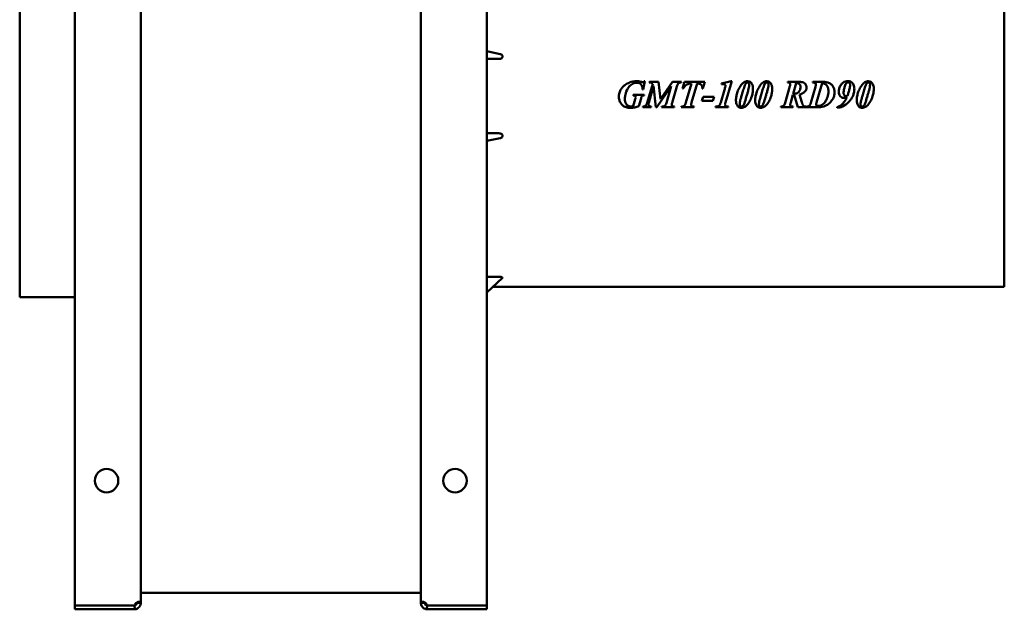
# Model space of a CAD drawing. Header units: millimetres. Extents: x 227 to 613, y 65 to 529.
# Tile 1 of 2: x 227 to 613, y 65 to 297. Entities that reach past the tile are written whole.
import ezdxf

# ---------------------------------------------------------------- set-up
doc = ezdxf.new("R2010")
doc.units = ezdxf.units.MM
doc.header["$LTSCALE"] = 2
doc.layers.add('Widoczne (ISO)', color=7, linetype='Continuous', lineweight=50)

msp = doc.modelspace()

# ---------------------------------------------------------------- linework, layer by layer
at = {"layer": 'Widoczne (ISO)'}
for p, q in [((248.36, 67), (248.36, 527)), ((274.25, 525.88), (274.25, 68.12)), ((384.25, 68.12), (384.25, 525.88)), ((410.14, 527), (410.14, 67)), ((226.75, 188), (226.75, 346)), ((613.25, 192.05), (613.25, 341.95)), ((410.14, 284.59), (415.3, 283.52)), ((410.14, 281.6), (414.89, 281.6)), ((471.51, 269.63), (472.2, 272.84)), ((471.93, 272.84), (472.2, 272.84)), ((475.26, 271.8), (473.11, 264.4)), ((473.69, 264.4), (475.59, 271.06)), ((473.96, 272.62), (473.87, 272.35)), ((473.96, 272.62), (477.53, 272.62)), ((475.59, 271.06), (476.51, 262.62)), ((476.81, 262.62), (482.51, 270.89)), ((478.28, 265.74), (477.53, 272.62)), ((483.01, 272.62), (478.28, 265.74)), ((482.51, 270.89), (480.65, 264.4)), ((482.86, 264.4), (484.68, 270.81)), ((483.01, 272.62), (486.51, 272.62)), ((486.42, 272.35), (486.51, 272.62)), ((487.68, 272.62), (486.89, 269.92)), ((487.68, 272.62), (495.72, 272.62)), ((490.44, 271.97), (488.29, 264.45)), ((490.51, 264.44), (492.67, 271.97)), ((494.96, 269.92), (495.72, 272.62)), ((505.97, 272.82), (502.2, 271.91)), ((502.2, 271.91), (502.26, 271.64)), ((503.8, 264.43), (506.29, 272.82)), ((505.97, 272.82), (506.29, 272.82)), ((529.09, 270.84), (527.24, 264.42)), ((528.23, 272.62), (528.16, 272.35)), ((528.23, 272.62), (532.39, 272.62)), ((530.4, 267.94), (531.58, 272.04)), ((539.09, 270.61), (537.28, 264.31)), ((538.1, 272.62), (538.01, 272.35)), ((538.1, 272.62), (541.52, 272.62)), ((539.54, 264.45), (541.72, 272.03)), ((467.58, 267.56), (467.51, 267.29)), ((467.58, 267.56), (471.89, 267.56)), ((471.51, 269.63), (471.25, 269.63)), ((471.82, 267.29), (471.89, 267.56)), ((487.17, 269.92), (486.89, 269.92)), ((495.05, 266.69), (494.57, 265.16)), ((494.96, 269.92), (494.7, 269.92)), ((495.05, 266.69), (499.33, 266.69)), ((498.88, 265.16), (499.33, 266.69)), ((503.38, 269.41), (501.91, 264.43)), ((529.41, 264.47), (530.28, 267.5)), ((530.52, 267.49), (530.77, 267.5)), ((530.77, 267.5), (532.17, 262.62)), ((533.76, 264.63), (532.87, 267.66)), ((468.35, 265.76), (467.6, 263.11)), ((469.78, 263.03), (470.65, 266.01)), ((471.37, 262.89), (471.31, 262.62)), ((474.62, 262.62), (474.69, 262.89)), ((478.81, 262.89), (478.73, 262.62)), ((483.7, 262.62), (483.78, 262.89)), ((486.55, 262.89), (486.46, 262.62)), ((491.42, 262.62), (491.48, 262.89)), ((498.88, 265.16), (494.57, 265.16)), ((499.94, 262.89), (499.86, 262.62)), ((504.91, 262.62), (504.99, 262.89)), ((525.57, 262.89), (525.48, 262.62)), ((530.3, 262.62), (530.4, 262.89)), ((535.29, 262.62), (535.29, 262.89)), ((535.57, 262.89), (535.48, 262.62)), ((474.62, 262.62), (471.31, 262.62)), ((476.81, 262.62), (476.51, 262.62)), ((483.7, 262.62), (478.73, 262.62)), ((491.42, 262.62), (486.46, 262.62)), ((504.91, 262.62), (499.86, 262.62)), ((530.3, 262.62), (525.48, 262.62)), ((535.29, 262.62), (532.17, 262.62)), ((539.67, 262.62), (535.48, 262.62)), ((547.58, 262.71), (547.58, 262.4)), ((414.89, 252.4), (410.14, 252.4)), ((415.3, 250.48), (410.14, 249.41)), ((414.89, 196.03), (410.14, 196.03)), ((416.26, 195.65), (410.14, 189.83)), ((613.25, 192.05), (412.48, 192.05)), ((248.36, 188), (226.75, 188)), ((384.25, 71.97), (274.25, 71.97)), ((248.36, 65.5), (248.36, 67)), ((271.75, 67), (248.36, 67)), ((271.91, 67), (271.75, 67)), ((271.81, 67), (271.91, 65.51)), ((272.75, 68.12), (272.75, 68)), ((273.38, 68.12), (272.75, 68.12)), ((272.75, 68), (273.38, 68)), ((274.25, 68.12), (273.38, 68.12)), ((273.38, 68), (274.25, 68)), ((274.25, 68), (274.25, 68.12)), ((384.25, 68.12), (384.25, 68)), ((385.12, 68.12), (384.25, 68.12)), ((384.25, 68), (385.12, 68)), ((385.75, 68.12), (385.12, 68.12)), ((385.12, 68), (385.75, 68)), ((385.75, 68), (385.75, 68.12)), ((386.69, 67), (386.59, 65.51)), ((386.75, 67), (386.59, 67)), ((410.14, 67), (386.75, 67)), ((410.14, 67), (410.14, 65.5)), ((248.36, 65.5), (271.75, 65.5)), ((386.75, 65.5), (410.14, 65.5))]:
    msp.add_line(p, q, dxfattribs=at)
for centre in [(260.86, 116), (397.64, 116)]:
    msp.add_circle(centre, 4.6, dxfattribs=at)
for centre, start, end in [((271.75, 68), 270, 273.7112), ((386.75, 68), 266.2888, 270)]:
    msp.add_arc(centre, 2.5, start, end, dxfattribs=at)
for points, knots in [([(414.89, 281.6), (415.07, 281.6), (415.27, 281.63), (415.64, 281.74), (415.81, 281.83), (416.05, 282.01), (416.14, 282.11), (416.27, 282.34), (416.3, 282.46), (416.3, 282.7), (416.27, 282.83), (416.14, 283.05), (416.05, 283.15), (415.81, 283.34), (415.64, 283.42), (415.4, 283.49), (415.35, 283.51), (415.3, 283.52)], [0, 0, 0, 0, 0.0542155, 0.0542155, 0.1084311, 0.1084311, 0.1456246, 0.1456246, 0.1828181, 0.1828181, 0.2200116, 0.2200116, 0.2572051, 0.2572051, 0.3114206, 0.3114206, 0.3263723, 0.3263723, 0.3263723, 0.3263723]), ([(461.96, 266.75), (461.96, 267.15), (462, 267.55), (462.19, 268.46), (462.37, 268.94), (462.84, 269.79), (463.11, 270.16), (463.74, 270.83), (464.1, 271.14), (464.48, 271.42)], [0, 0, 0, 0, 0.1209645, 0.1209645, 0.2773206, 0.2773206, 0.4133069, 0.4133069, 0.554847, 0.554847, 0.554847, 0.554847]), ([(464.32, 265.93), (464.32, 266.12), (464.32, 266.31), (464.35, 266.69), (464.37, 266.88), (464.45, 267.42), (464.53, 267.77), (464.92, 269.06), (465.37, 269.85), (465.95, 270.65), (466.15, 270.89), (466.92, 271.64), (467.46, 271.9), (468.01, 272.12), (468.23, 272.18), (468.64, 272.25), (468.82, 272.27), (469.01, 272.27)], [-0.4498402, -0.4498402, -0.4498402, -0.4498402, -0.4311871, -0.4311871, -0.4122541, -0.4122541, -0.3765822, -0.3765822, -0.279546, -0.279546, -0.234486, -0.234486, -0.1243162, -0.1243162, -0.0569685, -0.0569685, 0, 0, 0, 0]), ([(464.48, 271.42), (464.98, 271.79), (465.52, 272.09), (466.1, 272.32), (467.01, 272.68), (467.96, 272.84), (468.95, 272.84)], [0, 0, 0, 0, 0.1860877, 0.1860877, 0.1860877, 0.4811383, 0.4811383, 0.4811383, 0.4811383]), ([(468.95, 272.84), (469.09, 272.84), (469.23, 272.84), (469.37, 272.83), (469.5, 272.83), (469.63, 272.82), (469.76, 272.8)], [0, 0, 0, 0, 0.04183676, 0.04183676, 0.04183676, 0.08092656, 0.08092656, 0.08092656, 0.08092656]), ([(471.25, 269.63), (471.23, 270.15), (471.16, 270.66), (470.84, 271.41), (470.68, 271.59), (470.39, 271.89), (470.18, 272.02), (469.66, 272.23), (469.33, 272.27), (469.01, 272.27)], [0, 0, 0, 0, 0.1540323, 0.1540323, 0.2683561, 0.2683561, 0.4335816, 0.4335816, 0.649082, 0.649082, 0.649082, 0.649082]), ([(469.76, 272.8), (469.87, 272.79), (470.02, 272.75), (470.13, 272.73), (470.32, 272.69), (470.53, 272.64), (470.71, 272.59)], [0, 0, 0, 0, 0.03439651, 0.03439651, 0.03439651, 0.09307741, 0.09307741, 0.09307741, 0.09307741]), ([(470.71, 272.59), (470.83, 272.56), (470.96, 272.53), (471.08, 272.51), (471.16, 272.5), (471.25, 272.49), (471.32, 272.49)], [0, 0, 0, 0, 0.03607077, 0.03607077, 0.03607077, 0.0599236, 0.0599236, 0.0599236, 0.0599236]), ([(471.32, 272.49), (471.4, 272.49), (471.47, 272.5), (471.54, 272.53), (471.61, 272.56), (471.68, 272.6), (471.74, 272.65), (471.81, 272.71), (471.87, 272.77), (471.93, 272.84)], [0, 0, 0, 0, 0.02342783, 0.02342783, 0.02342783, 0.04678042, 0.04678042, 0.04678042, 0.0738235, 0.0738235, 0.0738235, 0.0738235]), ([(475.26, 271.8), (475.12, 271.94), (474.98, 272.08), (474.73, 272.24), (474.63, 272.28), (474.29, 272.34), (474.06, 272.35), (473.87, 272.35)], [0, 0, 0, 0, 0.0588076, 0.0588076, 0.1000132, 0.1000132, 0.1485954, 0.1485954, 0.1485954, 0.1485954]), ([(486.42, 272.35), (486.26, 272.35), (486.09, 272.33), (485.79, 272.27), (485.66, 272.23), (485.37, 272.09), (485.27, 271.98), (485.08, 271.77), (484.99, 271.61), (484.82, 271.25), (484.75, 271.02), (484.68, 270.81)], [0, 0, 0, 0, 0.0493791, 0.0493791, 0.0908775, 0.0908775, 0.1473621, 0.1473621, 0.2386423, 0.2386423, 0.3550022, 0.3550022, 0.3550022, 0.3550022]), ([(490.44, 271.97), (490.11, 271.96), (489.77, 271.92), (489.15, 271.76), (488.88, 271.65), (488.44, 271.4), (488.17, 271.22), (487.59, 270.58), (487.37, 270.25), (487.17, 269.92)], [0, 0, 0, 0, 0.1013462, 0.1013462, 0.1895688, 0.1895688, 0.2527164, 0.2527164, 0.304824, 0.304824, 0.304824, 0.304824]), ([(494.72, 270.3), (494.72, 270.5), (494.69, 270.7), (494.58, 271.06), (494.49, 271.21), (494.24, 271.52), (494.08, 271.62), (493.79, 271.77), (493.6, 271.83), (493.17, 271.93), (492.91, 271.96), (492.67, 271.97)], [0, 0, 0, 0, 0.0605048, 0.0605048, 0.113198, 0.113198, 0.1814921, 0.1814921, 0.2864118, 0.2864118, 0.4195113, 0.4195113, 0.4195113, 0.4195113]), ([(502.99, 271.7), (502.91, 271.7), (502.79, 271.69), (502.71, 271.69), (502.57, 271.68), (502.4, 271.66), (502.26, 271.64)], [0, 0, 0, 0, 0.02435395, 0.02435395, 0.02435395, 0.0696334, 0.0696334, 0.0696334, 0.0696334]), ([(503.78, 270.97), (503.78, 271.06), (503.77, 271.15), (503.72, 271.3), (503.68, 271.37), (503.59, 271.49), (503.53, 271.55), (503.38, 271.63), (503.32, 271.66), (503.16, 271.69), (503.08, 271.7), (502.99, 271.7)], [0, 0, 0, 0, 0.0258015, 0.0258015, 0.0494663, 0.0494663, 0.0697032, 0.0697032, 0.0847172, 0.0847172, 0.1018574, 0.1018574, 0.1018574, 0.1018574]), ([(503.38, 269.41), (503.45, 269.65), (503.52, 269.9), (503.67, 270.39), (503.73, 270.58), (503.74, 270.61)], [0, 0, 0, 0, 0.0757693, 0.0757693, 0.1583389, 0.1583389, 0.1583389, 0.1583389]), ([(503.74, 270.61), (503.75, 270.68), (503.76, 270.74), (503.77, 270.86), (503.78, 270.92), (503.78, 270.97)], [0, 0, 0, 0, 0.01901863, 0.01901863, 0.03619879, 0.03619879, 0.03619879, 0.03619879]), ([(508.51, 268.65), (508.75, 269.31), (509.05, 269.97), (509.8, 271.18), (510.2, 271.64), (510.64, 272.1), (510.88, 272.3), (511.22, 272.51), (511.47, 272.65), (512.01, 272.79), (512.21, 272.82), (512.42, 272.82)], [0, 0, 0, 0, 0.2131041, 0.2131041, 0.4298178, 0.4298178, 0.606344, 0.606344, 0.6785766, 0.6785766, 0.722541, 0.722541, 0.722541, 0.722541]), ([(511.26, 270.79), (511.05, 270.19), (510.85, 269.56), (510.47, 268.31), (510.29, 267.68), (510.11, 267.05)], [-0.3916758, -0.3916758, -0.3916758, -0.3916758, -0.1963033, -0.1963033, 0, 0, 0, 0]), ([(512.47, 272.32), (512.36, 272.32), (512.25, 272.31), (512.08, 272.24), (512, 272.19), (511.82, 272.01), (511.73, 271.92), (511.49, 271.45), (511.36, 271.1), (511.26, 270.79)], [-0.3625649, -0.3625649, -0.3625649, -0.3625649, -0.259811, -0.259811, -0.1821276, -0.1821276, -0.0957115, -0.0957115, 0, 0, 0, 0]), ([(512.42, 272.82), (512.64, 272.82), (512.86, 272.79), (513.35, 272.63), (513.55, 272.48), (513.92, 272.16), (514.1, 271.93), (514.31, 271.49), (514.36, 271.35), (514.53, 270.82), (514.6, 270.37), (514.6, 269.92)], [0, 0, 0, 0, 0.0662243, 0.0662243, 0.154993, 0.154993, 0.2939105, 0.2939105, 0.3811304, 0.3811304, 0.7866081, 0.7866081, 0.7866081, 0.7866081]), ([(513.14, 271.52), (513.14, 271.6), (513.13, 271.68), (513.1, 271.83), (513.08, 271.89), (513, 272.06), (512.93, 272.12), (512.82, 272.22), (512.76, 272.26), (512.62, 272.31), (512.54, 272.32), (512.47, 272.32)], [-0.09679543, -0.09679543, -0.09679543, -0.09679543, -0.08110385, -0.08110385, -0.06706504, -0.06706504, -0.04494426, -0.04494426, -0.02258988, -0.02258988, 0, 0, 0, 0]), ([(512.73, 269.27), (512.83, 269.63), (512.93, 270), (513.08, 270.73), (513.14, 271.15), (513.14, 271.52)], [-0.2241586, -0.2241586, -0.2241586, -0.2241586, -0.1114843, -0.1114843, 0, 0, 0, 0]), ([(516.07, 268.65), (516.31, 269.31), (516.61, 269.97), (517.36, 271.18), (517.75, 271.64), (518.2, 272.1), (518.43, 272.3), (518.78, 272.51), (519.03, 272.65), (519.56, 272.79), (519.77, 272.82), (519.98, 272.82)], [0, 0, 0, 0, 0.2131041, 0.2131041, 0.4298178, 0.4298178, 0.606344, 0.606344, 0.6785766, 0.6785766, 0.722541, 0.722541, 0.722541, 0.722541]), ([(518.82, 270.79), (518.61, 270.19), (518.41, 269.56), (518.03, 268.31), (517.84, 267.68), (517.67, 267.05)], [-0.3916758, -0.3916758, -0.3916758, -0.3916758, -0.1963033, -0.1963033, 0, 0, 0, 0]), ([(520.03, 272.32), (519.92, 272.32), (519.81, 272.31), (519.63, 272.24), (519.56, 272.19), (519.38, 272.01), (519.29, 271.92), (519.05, 271.45), (518.92, 271.1), (518.82, 270.79)], [-0.3625649, -0.3625649, -0.3625649, -0.3625649, -0.259811, -0.259811, -0.1821276, -0.1821276, -0.0957115, -0.0957115, 0, 0, 0, 0]), ([(519.98, 272.82), (520.2, 272.82), (520.42, 272.79), (520.91, 272.63), (521.11, 272.48), (521.48, 272.16), (521.65, 271.93), (521.87, 271.49), (521.92, 271.35), (522.08, 270.82), (522.16, 270.37), (522.16, 269.92)], [0, 0, 0, 0, 0.0662243, 0.0662243, 0.154993, 0.154993, 0.2939105, 0.2939105, 0.3811304, 0.3811304, 0.7866081, 0.7866081, 0.7866081, 0.7866081]), ([(520.7, 271.52), (520.7, 271.6), (520.69, 271.68), (520.66, 271.83), (520.64, 271.89), (520.55, 272.06), (520.49, 272.12), (520.38, 272.22), (520.32, 272.26), (520.18, 272.31), (520.1, 272.32), (520.03, 272.32)], [-0.09679543, -0.09679543, -0.09679543, -0.09679543, -0.08110385, -0.08110385, -0.06706504, -0.06706504, -0.04494426, -0.04494426, -0.02258988, -0.02258988, 0, 0, 0, 0]), ([(520.29, 269.27), (520.39, 269.63), (520.49, 270), (520.63, 270.73), (520.7, 271.15), (520.7, 271.52)], [-0.2241586, -0.2241586, -0.2241586, -0.2241586, -0.1114843, -0.1114843, 0, 0, 0, 0]), ([(529.24, 271.69), (529.24, 271.77), (529.23, 271.84), (529.19, 271.98), (529.16, 272.03), (529.06, 272.15), (529, 272.18), (528.89, 272.23), (528.79, 272.26), (528.52, 272.31), (528.33, 272.33), (528.16, 272.35)], [0, 0, 0, 0, 0.0227881, 0.0227881, 0.0420316, 0.0420316, 0.0681248, 0.0681248, 0.1408399, 0.1408399, 0.2622753, 0.2622753, 0.2622753, 0.2622753]), ([(529.09, 270.84), (529.13, 270.98), (529.16, 271.12), (529.22, 271.4), (529.24, 271.55), (529.24, 271.69)], [0, 0, 0, 0, 0.04249314, 0.04249314, 0.08424895, 0.08424895, 0.08424895, 0.08424895]), ([(530.83, 267.93), (531.1, 267.93), (531.37, 267.96), (531.87, 268.13), (532.09, 268.25), (532.46, 268.54), (532.7, 268.76), (533.02, 269.31), (533.11, 269.55), (533.24, 270.06), (533.26, 270.33), (533.26, 270.6)], [-0.5484811, -0.5484811, -0.5484811, -0.5484811, -0.4066368, -0.4066368, -0.2716209, -0.2716209, -0.1584289, -0.1584289, -0.0803182, -0.0803182, 0, 0, 0, 0]), ([(531.93, 272.04), (531.88, 272.04), (531.82, 272.04), (531.77, 272.04), (531.71, 272.04), (531.64, 272.04), (531.58, 272.04)], [0, 0, 0, 0, 0.01598149, 0.01598149, 0.01598149, 0.0348628, 0.0348628, 0.0348628, 0.0348628]), ([(533.26, 270.6), (533.26, 270.75), (533.25, 270.91), (533.18, 271.2), (533.14, 271.33), (533.03, 271.51), (532.94, 271.65), (532.66, 271.87), (532.54, 271.93), (532.25, 272.02), (532.09, 272.04), (531.93, 272.04)], [-0.3982024, -0.3982024, -0.3982024, -0.3982024, -0.2683349, -0.2683349, -0.1542503, -0.1542503, -0.0909538, -0.0909538, -0.0475598, -0.0475598, 0, 0, 0, 0]), ([(532.39, 272.62), (532.98, 272.62), (533.57, 272.57), (534.31, 272.34), (534.56, 272.24), (534.98, 271.94), (535.13, 271.77), (535.35, 271.48), (535.45, 271.29), (535.58, 270.86), (535.61, 270.63), (535.61, 270.4)], [0, 0, 0, 0, 0.1764447, 0.1764447, 0.2632611, 0.2632611, 0.3510474, 0.3510474, 0.4873472, 0.4873472, 0.6300045, 0.6300045, 0.6300045, 0.6300045]), ([(539.27, 271.63), (539.27, 271.72), (539.26, 271.81), (539.21, 271.95), (539.18, 272.01), (539.1, 272.1), (539.07, 272.13), (539, 272.18), (538.91, 272.22), (538.58, 272.3), (538.28, 272.33), (538.01, 272.35)], [0, 0, 0, 0, 0.026531, 0.026531, 0.0463001, 0.0463001, 0.0624742, 0.0624742, 0.1279544, 0.1279544, 0.2661867, 0.2661867, 0.2661867, 0.2661867]), ([(539.09, 270.61), (539.14, 270.78), (539.18, 270.95), (539.24, 271.28), (539.27, 271.46), (539.27, 271.63)], [0, 0, 0, 0, 0.0508262, 0.0508262, 0.1011969, 0.1011969, 0.1011969, 0.1011969]), ([(541.52, 272.62), (541.93, 272.62), (542.34, 272.6), (543.14, 272.51), (543.54, 272.43), (544.37, 272.19), (544.8, 272), (545.5, 271.48), (545.76, 271.19), (546.18, 270.57), (546.34, 270.22), (546.57, 269.39), (546.62, 268.92), (546.62, 268.45)], [0, 0, 0, 0, 0.1217059, 0.1217059, 0.2412046, 0.2412046, 0.3807501, 0.3807501, 0.5024925, 0.5024925, 0.6328819, 0.6328819, 0.7896512, 0.7896512, 0.7896512, 0.7896512]), ([(542.91, 271.76), (542.75, 271.85), (542.57, 271.92), (542.39, 271.96), (542.17, 272.01), (541.94, 272.03), (541.72, 272.03)], [0, 0, 0, 0, 0.0565742, 0.0565742, 0.0565742, 0.123526, 0.123526, 0.123526, 0.123526]), ([(544.23, 268.87), (544.23, 269.4), (544.16, 269.93), (543.91, 270.63), (543.84, 270.77), (543.69, 271.04), (543.57, 271.21), (543.27, 271.52), (543.1, 271.65), (542.91, 271.76)], [-0.2249359, -0.2249359, -0.2249359, -0.2249359, -0.1567448, -0.1567448, -0.1289419, -0.1289419, -0.0648214, -0.0648214, 0, 0, 0, 0]), ([(548.29, 268.71), (548.29, 269.16), (548.34, 269.6), (548.47, 270.04), (548.61, 270.53), (548.83, 270.99), (549.12, 271.41)], [0, 0, 0, 0, 0.1352674, 0.1352674, 0.1352674, 0.2895851, 0.2895851, 0.2895851, 0.2895851]), ([(549.12, 271.41), (549.36, 271.77), (549.65, 272.08), (549.99, 272.33), (550.28, 272.54), (550.59, 272.69), (550.93, 272.78), (551.22, 272.87), (551.52, 272.9), (551.82, 272.9)], [0, 0, 0, 0, 0.1279941, 0.1279941, 0.1279941, 0.2333112, 0.2333112, 0.2333112, 0.3245485, 0.3245485, 0.3245485, 0.3245485]), ([(550.66, 270.88), (550.52, 270.46), (550.4, 270.01), (550.22, 269.13), (550.15, 268.66), (550.15, 268.2)], [-0.2701665, -0.2701665, -0.2701665, -0.2701665, -0.1355049, -0.1355049, 0, 0, 0, 0]), ([(551.37, 272.24), (551.21, 272.1), (551.07, 271.88), (550.83, 271.4), (550.74, 271.13), (550.66, 270.88)], [-0.1611082, -0.1611082, -0.1611082, -0.1611082, -0.0788778, -0.0788778, 0, 0, 0, 0]), ([(551.87, 272.44), (551.78, 272.44), (551.69, 272.43), (551.61, 272.39), (551.52, 272.36), (551.44, 272.3), (551.37, 272.24)], [0, 0, 0, 0, 0.02753724, 0.02753724, 0.02753724, 0.05643313, 0.05643313, 0.05643313, 0.05643313]), ([(551.82, 272.9), (552.18, 272.9), (552.53, 272.85), (553.13, 272.59), (553.37, 272.43), (553.82, 271.98), (553.99, 271.71), (554.31, 270.93), (554.38, 270.39), (554.38, 269.87)], [0, 0, 0, 0, 0.1060229, 0.1060229, 0.1965683, 0.1965683, 0.2954284, 0.2954284, 0.4520965, 0.4520965, 0.4520965, 0.4520965]), ([(552.71, 271.34), (552.71, 271.46), (552.71, 271.58), (552.67, 271.79), (552.64, 271.89), (552.53, 272.11), (552.46, 272.19), (552.32, 272.31), (552.24, 272.36), (552.06, 272.43), (551.97, 272.44), (551.87, 272.44)], [-0.1338444, -0.1338444, -0.1338444, -0.1338444, -0.1082147, -0.1082147, -0.0861563, -0.0861563, -0.0568786, -0.0568786, -0.0287902, -0.0287902, 0, 0, 0, 0]), ([(552.5, 269.8), (552.56, 270.06), (552.62, 270.34), (552.66, 270.61), (552.69, 270.85), (552.71, 271.1), (552.71, 271.34)], [0, 0, 0, 0, 0.0816611, 0.0816611, 0.0816611, 0.1540767, 0.1540767, 0.1540767, 0.1540767]), ([(555.94, 268.65), (556.18, 269.31), (556.48, 269.97), (557.23, 271.18), (557.62, 271.64), (558.07, 272.1), (558.3, 272.3), (558.65, 272.51), (558.9, 272.65), (559.43, 272.79), (559.64, 272.82), (559.85, 272.82)], [0, 0, 0, 0, 0.2131041, 0.2131041, 0.4298178, 0.4298178, 0.606344, 0.606344, 0.6785766, 0.6785766, 0.722541, 0.722541, 0.722541, 0.722541]), ([(558.69, 270.79), (558.48, 270.19), (558.28, 269.56), (557.9, 268.31), (557.71, 267.68), (557.53, 267.05)], [-0.3916758, -0.3916758, -0.3916758, -0.3916758, -0.1963033, -0.1963033, 0, 0, 0, 0]), ([(559.9, 272.32), (559.79, 272.32), (559.68, 272.31), (559.5, 272.24), (559.43, 272.19), (559.25, 272.01), (559.16, 271.92), (558.92, 271.45), (558.79, 271.1), (558.69, 270.79)], [-0.3625649, -0.3625649, -0.3625649, -0.3625649, -0.259811, -0.259811, -0.1821276, -0.1821276, -0.0957115, -0.0957115, 0, 0, 0, 0]), ([(559.85, 272.82), (560.07, 272.82), (560.29, 272.79), (560.78, 272.63), (560.98, 272.48), (561.35, 272.16), (561.52, 271.93), (561.74, 271.49), (561.79, 271.35), (561.95, 270.82), (562.03, 270.37), (562.03, 269.92)], [0, 0, 0, 0, 0.0662243, 0.0662243, 0.154993, 0.154993, 0.2939105, 0.2939105, 0.3811304, 0.3811304, 0.7866081, 0.7866081, 0.7866081, 0.7866081]), ([(560.57, 271.52), (560.57, 271.6), (560.56, 271.68), (560.53, 271.83), (560.51, 271.89), (560.42, 272.06), (560.36, 272.12), (560.25, 272.22), (560.18, 272.26), (560.04, 272.31), (559.97, 272.32), (559.9, 272.32)], [-0.09679543, -0.09679543, -0.09679543, -0.09679543, -0.08110385, -0.08110385, -0.06706504, -0.06706504, -0.04494426, -0.04494426, -0.02258988, -0.02258988, 0, 0, 0, 0]), ([(560.16, 269.27), (560.26, 269.63), (560.36, 270), (560.5, 270.73), (560.57, 271.15), (560.57, 271.52)], [-0.2241586, -0.2241586, -0.2241586, -0.2241586, -0.1114843, -0.1114843, 0, 0, 0, 0]), ([(466.45, 262.39), (465.91, 262.39), (465.36, 262.44), (464.22, 262.78), (463.81, 263.04), (463.03, 263.68), (462.71, 264.16), (462.31, 264.87), (462.15, 265.3), (461.99, 266.08), (461.96, 266.42), (461.96, 266.75)], [0, 0, 0, 0, 0.161891, 0.161891, 0.35479, 0.35479, 0.691584, 0.691584, 1.133149, 1.133149, 1.450657, 1.450657, 1.450657, 1.450657]), ([(467.51, 267.29), (467.72, 267.29), (467.93, 267.27), (468.22, 267.17), (468.29, 267.12), (468.4, 267.03), (468.45, 266.96), (468.51, 266.85), (468.52, 266.81), (468.54, 266.72), (468.55, 266.68), (468.55, 266.64)], [-0.0947326, -0.0947326, -0.0947326, -0.0947326, -0.06958002, -0.06958002, -0.05102967, -0.05102967, -0.02614565, -0.02614565, -0.01328263, -0.01328263, 0, 0, 0, 0]), ([(470.88, 266.77), (470.84, 266.69), (470.79, 266.55), (470.72, 266.28), (470.68, 266.14), (470.65, 266.01)], [0, 0, 0, 0, 0.02390149, 0.02390149, 0.04319864, 0.04319864, 0.04319864, 0.04319864]), ([(471.82, 267.29), (471.7, 267.28), (471.57, 267.27), (471.33, 267.2), (471.25, 267.16), (471.13, 267.08), (471.07, 267.03), (470.96, 266.91), (470.91, 266.84), (470.88, 266.77)], [0, 0, 0, 0, 0.0354696, 0.0354696, 0.0767654, 0.0767654, 0.1337797, 0.1337797, 0.1933978, 0.1933978, 0.1933978, 0.1933978]), ([(494.7, 269.92), (494.7, 269.99), (494.71, 270.05), (494.71, 270.12), (494.71, 270.18), (494.72, 270.24), (494.72, 270.3)], [0, 0, 0, 0, 0.01991988, 0.01991988, 0.01991988, 0.03745236, 0.03745236, 0.03745236, 0.03745236]), ([(507.9, 265.25), (507.9, 265.83), (507.96, 266.4), (508.16, 267.54), (508.32, 268.1), (508.51, 268.65)], [0, 0, 0, 0, 0.1740079, 0.1740079, 0.347885, 0.347885, 0.347885, 0.347885]), ([(509.52, 264.87), (509.56, 265.06), (509.64, 265.38), (509.86, 266.19), (509.99, 266.62), (510.11, 267.05)], [0, 0, 0, 0, 0.057636, 0.057636, 0.1161983, 0.1161983, 0.1161983, 0.1161983]), ([(511.2, 264.18), (511.47, 264.99), (511.73, 265.84), (512.11, 267.14), (512.25, 267.58), (512.5, 268.44), (512.61, 268.85), (512.73, 269.27)], [-0.5344302, -0.5344302, -0.5344302, -0.5344302, -0.2684501, -0.2684501, -0.1285669, -0.1285669, 0, 0, 0, 0]), ([(512.23, 263.46), (512.67, 263.93), (513.04, 264.47), (513.58, 265.47), (513.88, 266.09), (514.29, 267.43), (514.41, 267.96), (514.56, 268.96), (514.6, 269.44), (514.6, 269.92)], [-0.9236577, -0.9236577, -0.9236577, -0.9236577, -0.5718203, -0.5718203, -0.3026191, -0.3026191, -0.1441348, -0.1441348, 0, 0, 0, 0]), ([(515.46, 265.25), (515.46, 265.83), (515.51, 266.4), (515.72, 267.54), (515.88, 268.1), (516.07, 268.65)], [0, 0, 0, 0, 0.1740079, 0.1740079, 0.347885, 0.347885, 0.347885, 0.347885]), ([(517.08, 264.87), (517.12, 265.06), (517.2, 265.38), (517.42, 266.19), (517.54, 266.62), (517.67, 267.05)], [0, 0, 0, 0, 0.057636, 0.057636, 0.1161983, 0.1161983, 0.1161983, 0.1161983]), ([(518.76, 264.18), (519.03, 264.99), (519.29, 265.84), (519.67, 267.14), (519.8, 267.58), (520.05, 268.44), (520.17, 268.85), (520.29, 269.27)], [-0.5344302, -0.5344302, -0.5344302, -0.5344302, -0.2684501, -0.2684501, -0.1285669, -0.1285669, 0, 0, 0, 0]), ([(519.79, 263.46), (520.23, 263.93), (520.59, 264.47), (521.14, 265.47), (521.44, 266.09), (521.85, 267.43), (521.97, 267.96), (522.12, 268.96), (522.16, 269.44), (522.16, 269.92)], [-0.9236577, -0.9236577, -0.9236577, -0.9236577, -0.5718203, -0.5718203, -0.3026191, -0.3026191, -0.1441348, -0.1441348, 0, 0, 0, 0]), ([(530.52, 267.49), (530.49, 267.49), (530.45, 267.49), (530.42, 267.49), (530.38, 267.49), (530.33, 267.5), (530.28, 267.5)], [0, 0, 0, 0, 0.00972536, 0.00972536, 0.00972536, 0.02379995, 0.02379995, 0.02379995, 0.02379995]), ([(530.4, 267.94), (530.48, 267.94), (530.56, 267.93), (530.63, 267.93), (530.7, 267.93), (530.76, 267.93), (530.83, 267.93)], [0, 0, 0, 0, 0.02308276, 0.02308276, 0.02308276, 0.0419954, 0.0419954, 0.0419954, 0.0419954]), ([(534.76, 268.56), (534.53, 268.33), (534.21, 268.15), (533.56, 267.87), (533.21, 267.76), (532.87, 267.66)], [0, 0, 0, 0, 0.0962233, 0.0962233, 0.1883719, 0.1883719, 0.1883719, 0.1883719]), ([(535.61, 270.4), (535.61, 270.09), (535.55, 269.79), (535.43, 269.5), (535.36, 269.33), (535.27, 269.17), (535.16, 269.01), (535.04, 268.85), (534.91, 268.7), (534.76, 268.56)], [0, 0, 0, 0, 0.0940723, 0.0940723, 0.0940723, 0.1498284, 0.1498284, 0.1498284, 0.2105933, 0.2105933, 0.2105933, 0.2105933]), ([(542.07, 263.83), (542.48, 264.16), (542.83, 264.55), (543.25, 265.2), (543.58, 265.73), (543.98, 266.97), (544.07, 267.35), (544.19, 268.11), (544.23, 268.49), (544.23, 268.87)], [-1.096637, -1.096637, -1.096637, -1.096637, -0.505244, -0.505244, -0.232165, -0.232165, -0.114823, -0.114823, 0, 0, 0, 0]), ([(546.62, 268.45), (546.62, 268.04), (546.58, 267.63), (546.41, 266.84), (546.27, 266.46), (546.06, 266.11)], [0, 0, 0, 0, 0.1216613, 0.1216613, 0.2433515, 0.2433515, 0.2433515, 0.2433515]), ([(548.29, 268.71), (548.29, 268.37), (548.32, 268.02), (548.5, 267.46), (548.61, 267.23), (548.89, 266.88), (549.06, 266.71), (549.43, 266.49), (549.58, 266.42), (549.9, 266.34), (550.07, 266.32), (550.25, 266.32)], [-0.4239512, -0.4239512, -0.4239512, -0.4239512, -0.2845043, -0.2845043, -0.1805586, -0.1805586, -0.101419, -0.101419, -0.0517683, -0.0517683, 0, 0, 0, 0]), ([(549.67, 262.89), (550.72, 263.34), (551.54, 264.01), (552.35, 264.81), (552.58, 265.08), (553.29, 266.03), (553.59, 266.63), (553.93, 267.38), (554.08, 267.8), (554.32, 268.77), (554.38, 269.32), (554.38, 269.87)], [-0.5674917, -0.5674917, -0.5674917, -0.5674917, -0.4610549, -0.4610549, -0.4117848, -0.4117848, -0.30015, -0.30015, -0.1660424, -0.1660424, 0, 0, 0, 0]), ([(550.15, 268.2), (550.15, 268.03), (550.17, 267.86), (550.23, 267.7), (550.28, 267.55), (550.36, 267.41), (550.46, 267.29)], [0, 0, 0, 0, 0.0511461, 0.0511461, 0.0511461, 0.09948465, 0.09948465, 0.09948465, 0.09948465]), ([(550.46, 267.29), (550.53, 267.21), (550.6, 267.13), (550.7, 267.08), (550.74, 267.06), (550.8, 267.04), (550.85, 267.02), (550.9, 267.01), (550.96, 267), (551.01, 267)], [0, 0, 0, 0, 0.03175857, 0.03175857, 0.03175857, 0.04827015, 0.04827015, 0.04827015, 0.06511162, 0.06511162, 0.06511162, 0.06511162]), ([(551.01, 267), (551.11, 267), (551.21, 267.01), (551.31, 267.03), (551.43, 267.05), (551.55, 267.08), (551.67, 267.12)], [0, 0, 0, 0, 0.02914893, 0.02914893, 0.02914893, 0.06571688, 0.06571688, 0.06571688, 0.06571688]), ([(551.67, 267.12), (551.83, 267.55), (551.99, 267.99), (552.12, 268.44), (552.26, 268.89), (552.39, 269.34), (552.5, 269.8)], [0, 0, 0, 0, 0.1395052, 0.1395052, 0.1395052, 0.2809734, 0.2809734, 0.2809734, 0.2809734]), ([(555.33, 265.25), (555.33, 265.83), (555.38, 266.4), (555.59, 267.54), (555.74, 268.1), (555.94, 268.65)], [0, 0, 0, 0, 0.1740079, 0.1740079, 0.347885, 0.347885, 0.347885, 0.347885]), ([(556.95, 264.87), (556.99, 265.06), (557.07, 265.38), (557.29, 266.19), (557.41, 266.62), (557.53, 267.05)], [0, 0, 0, 0, 0.057636, 0.057636, 0.1161983, 0.1161983, 0.1161983, 0.1161983]), ([(558.63, 264.18), (558.9, 264.99), (559.16, 265.84), (559.54, 267.14), (559.67, 267.58), (559.92, 268.44), (560.04, 268.85), (560.16, 269.27)], [-0.5344302, -0.5344302, -0.5344302, -0.5344302, -0.2684501, -0.2684501, -0.1285669, -0.1285669, 0, 0, 0, 0]), ([(559.66, 263.46), (560.1, 263.93), (560.46, 264.47), (561.01, 265.47), (561.31, 266.09), (561.72, 267.43), (561.84, 267.96), (561.99, 268.96), (562.03, 269.44), (562.03, 269.92)], [-0.9236577, -0.9236577, -0.9236577, -0.9236577, -0.5718203, -0.5718203, -0.3026191, -0.3026191, -0.1441348, -0.1441348, 0, 0, 0, 0]), ([(464.32, 265.93), (464.32, 265.56), (464.35, 265.18), (464.51, 264.53), (464.62, 264.24), (464.99, 263.65), (465.24, 263.44), (465.57, 263.19), (465.76, 263.08), (466.19, 262.94), (466.41, 262.9), (466.64, 262.9)], [0, 0, 0, 0, 0.1110366, 0.1110366, 0.2033296, 0.2033296, 0.3196599, 0.3196599, 0.4511819, 0.4511819, 0.5857783, 0.5857783, 0.5857783, 0.5857783]), ([(469.78, 263.03), (469.28, 262.83), (468.76, 262.67), (468.22, 262.56), (467.64, 262.44), (467.05, 262.39), (466.45, 262.39)], [0, 0, 0, 0, 0.1633585, 0.1633585, 0.1633585, 0.3427267, 0.3427267, 0.3427267, 0.3427267]), ([(466.64, 262.9), (466.78, 262.9), (466.93, 262.92), (467.08, 262.95), (467.25, 262.99), (467.43, 263.05), (467.6, 263.11)], [0, 0, 0, 0, 0.04409062, 0.04409062, 0.04409062, 0.09828531, 0.09828531, 0.09828531, 0.09828531]), ([(468.35, 265.76), (468.39, 265.9), (468.44, 266.06), (468.52, 266.39), (468.55, 266.54), (468.55, 266.64)], [0, 0, 0, 0, 0.0444947, 0.0444947, 0.1007509, 0.1007509, 0.1007509, 0.1007509]), ([(471.37, 262.89), (471.53, 262.89), (471.7, 262.91), (472.01, 262.99), (472.16, 263.05), (472.29, 263.14)], [0, 0, 0, 0, 0.04789707, 0.04789707, 0.09559287, 0.09559287, 0.09559287, 0.09559287]), ([(472.29, 263.14), (472.48, 263.28), (472.64, 263.45), (472.77, 263.64), (472.92, 263.88), (473.03, 264.14), (473.11, 264.4)], [0, 0, 0, 0, 0.070607, 0.070607, 0.070607, 0.1540545, 0.1540545, 0.1540545, 0.1540545]), ([(473.69, 264.4), (473.65, 264.29), (473.62, 264.16), (473.6, 264.04), (473.58, 263.94), (473.56, 263.83), (473.56, 263.73)], [0, 0, 0, 0, 0.03744158, 0.03744158, 0.03744158, 0.06837973, 0.06837973, 0.06837973, 0.06837973]), ([(473.56, 263.73), (473.56, 263.65), (473.57, 263.57), (473.61, 263.43), (473.64, 263.37), (473.73, 263.22), (473.79, 263.16), (473.89, 263.08), (473.97, 263.03), (474.23, 262.93), (474.46, 262.89), (474.69, 262.89)], [0, 0, 0, 0, 0.0228997, 0.0228997, 0.0444078, 0.0444078, 0.075933, 0.075933, 0.1430513, 0.1430513, 0.2993689, 0.2993689, 0.2993689, 0.2993689]), ([(478.81, 262.89), (479.12, 262.89), (479.44, 262.92), (479.86, 263.09), (479.97, 263.16), (480.13, 263.3), (480.22, 263.42), (480.44, 263.78), (480.56, 264.09), (480.65, 264.4)], [0, 0, 0, 0, 0.0947199, 0.0947199, 0.1540669, 0.1540669, 0.2515334, 0.2515334, 0.4605257, 0.4605257, 0.4605257, 0.4605257]), ([(482.86, 264.4), (482.82, 264.26), (482.77, 264.1), (482.71, 263.8), (482.68, 263.64), (482.68, 263.51)], [0, 0, 0, 0, 0.04628662, 0.04628662, 0.0922431, 0.0922431, 0.0922431, 0.0922431]), ([(482.68, 263.51), (482.68, 263.44), (482.69, 263.38), (482.73, 263.27), (482.76, 263.22), (482.84, 263.11), (482.89, 263.08), (482.97, 263.02), (483.07, 262.98), (483.35, 262.91), (483.57, 262.89), (483.78, 262.89)], [0, 0, 0, 0, 0.0185646, 0.0185646, 0.0365829, 0.0365829, 0.0581517, 0.0581517, 0.1465097, 0.1465097, 0.2950195, 0.2950195, 0.2950195, 0.2950195]), ([(486.55, 262.89), (486.83, 262.89), (487.12, 262.92), (487.54, 263.07), (487.64, 263.15), (487.77, 263.28), (487.85, 263.39), (488.06, 263.75), (488.19, 264.11), (488.29, 264.45)], [0, 0, 0, 0, 0.0863613, 0.0863613, 0.1496757, 0.1496757, 0.2539227, 0.2539227, 0.5287828, 0.5287828, 0.5287828, 0.5287828]), ([(490.51, 264.44), (490.46, 264.29), (490.42, 264.12), (490.36, 263.81), (490.33, 263.65), (490.33, 263.51)], [0, 0, 0, 0, 0.04749216, 0.04749216, 0.09464682, 0.09464682, 0.09464682, 0.09464682]), ([(490.33, 263.51), (490.33, 263.46), (490.33, 263.41), (490.36, 263.31), (490.38, 263.27), (490.44, 263.16), (490.5, 263.11), (490.59, 263.04), (490.66, 262.99), (491.03, 262.91), (491.26, 262.89), (491.48, 262.89)], [0, 0, 0, 0, 0.01581747, 0.01581747, 0.03073369, 0.03073369, 0.05277178, 0.05277178, 0.06470249, 0.06470249, 0.07716971, 0.07716971, 0.07716971, 0.07716971]), ([(499.94, 262.89), (500.17, 262.89), (500.45, 262.9), (500.87, 262.97), (500.99, 263), (501.23, 263.12), (501.34, 263.2), (501.49, 263.38), (501.52, 263.43), (501.68, 263.71), (501.8, 264.08), (501.91, 264.43)], [0, 0, 0, 0, 0.0688083, 0.0688083, 0.1278288, 0.1278288, 0.1984615, 0.1984615, 0.2427867, 0.2427867, 0.4400264, 0.4400264, 0.4400264, 0.4400264]), ([(503.8, 264.43), (503.76, 264.28), (503.71, 264.11), (503.63, 263.8), (503.6, 263.67), (503.6, 263.6)], [0, 0, 0, 0, 0.04676539, 0.04676539, 0.09644766, 0.09644766, 0.09644766, 0.09644766]), ([(503.6, 263.6), (503.6, 263.55), (503.61, 263.51), (503.63, 263.43), (503.65, 263.39), (503.71, 263.26), (503.78, 263.17), (503.89, 263.07), (503.94, 263.03), (504.04, 262.98), (504.1, 262.96), (504.48, 262.91), (504.79, 262.9), (504.99, 262.89)], [0, 0, 0, 0, 0.0124141, 0.0124141, 0.0257223, 0.0257223, 0.0570154, 0.0570154, 0.0817933, 0.0817933, 0.099428, 0.099428, 0.1211336, 0.1211336, 0.1211336, 0.1211336]), ([(509.99, 262.41), (509.81, 262.41), (509.64, 262.43), (509.31, 262.53), (509.16, 262.61), (508.76, 262.87), (508.58, 263.08), (508.22, 263.61), (508.1, 263.98), (507.95, 264.52), (507.9, 264.88), (507.9, 265.25)], [0, 0, 0, 0, 0.0522959, 0.0522959, 0.1027393, 0.1027393, 0.1968366, 0.1968366, 0.379125, 0.379125, 0.7193023, 0.7193023, 0.7193023, 0.7193023]), ([(509.52, 264.87), (509.48, 264.66), (509.44, 264.45), (509.42, 264.24), (509.39, 264.05), (509.38, 263.86), (509.38, 263.67)], [0, 0, 0, 0, 0.0637629, 0.0637629, 0.0637629, 0.1203665, 0.1203665, 0.1203665, 0.1203665]), ([(509.38, 263.67), (509.38, 263.59), (509.39, 263.51), (509.42, 263.37), (509.44, 263.3), (509.53, 263.14), (509.6, 263.08), (509.71, 262.99), (509.77, 262.95), (509.91, 262.9), (509.98, 262.89), (510.06, 262.89)], [-0.09177616, -0.09177616, -0.09177616, -0.09177616, -0.07769299, -0.07769299, -0.0650176, -0.0650176, -0.04461854, -0.04461854, -0.02259681, -0.02259681, 0, 0, 0, 0]), ([(512.23, 263.46), (511.98, 263.19), (511.68, 262.97), (511.07, 262.63), (510.85, 262.56), (510.45, 262.44), (510.22, 262.41), (509.99, 262.41)], [0, 0, 0, 0, 0.1113008, 0.1113008, 0.207972, 0.207972, 0.3389318, 0.3389318, 0.3389318, 0.3389318]), ([(510.06, 262.89), (510.15, 262.89), (510.25, 262.91), (510.33, 262.93), (510.42, 262.96), (510.49, 263), (510.56, 263.06)], [0, 0, 0, 0, 0.02804298, 0.02804298, 0.02804298, 0.05391645, 0.05391645, 0.05391645, 0.05391645]), ([(510.56, 263.06), (510.72, 263.19), (510.85, 263.38), (511.05, 263.76), (511.14, 263.97), (511.2, 264.18)], [-0.1293052, -0.1293052, -0.1293052, -0.1293052, -0.0651146, -0.0651146, 0, 0, 0, 0]), ([(517.54, 262.41), (517.37, 262.41), (517.2, 262.43), (516.87, 262.53), (516.72, 262.61), (516.32, 262.87), (516.14, 263.08), (515.78, 263.61), (515.66, 263.98), (515.51, 264.52), (515.46, 264.88), (515.46, 265.25)], [0, 0, 0, 0, 0.0522959, 0.0522959, 0.1027393, 0.1027393, 0.1968366, 0.1968366, 0.379125, 0.379125, 0.7193023, 0.7193023, 0.7193023, 0.7193023]), ([(517.08, 264.87), (517.03, 264.66), (517, 264.45), (516.97, 264.24), (516.95, 264.05), (516.94, 263.86), (516.94, 263.67)], [0, 0, 0, 0, 0.0637629, 0.0637629, 0.0637629, 0.1203665, 0.1203665, 0.1203665, 0.1203665]), ([(516.94, 263.67), (516.94, 263.59), (516.94, 263.51), (516.98, 263.37), (517, 263.3), (517.09, 263.14), (517.15, 263.08), (517.26, 262.99), (517.33, 262.95), (517.47, 262.9), (517.54, 262.89), (517.62, 262.89)], [-0.09177616, -0.09177616, -0.09177616, -0.09177616, -0.07769299, -0.07769299, -0.0650176, -0.0650176, -0.04461854, -0.04461854, -0.02259681, -0.02259681, 0, 0, 0, 0]), ([(519.79, 263.46), (519.53, 263.19), (519.24, 262.97), (518.63, 262.63), (518.41, 262.56), (518.01, 262.44), (517.78, 262.41), (517.54, 262.41)], [0, 0, 0, 0, 0.1113008, 0.1113008, 0.207972, 0.207972, 0.3389318, 0.3389318, 0.3389318, 0.3389318]), ([(517.62, 262.89), (517.71, 262.89), (517.8, 262.91), (517.89, 262.93), (517.97, 262.96), (518.05, 263), (518.11, 263.06)], [0, 0, 0, 0, 0.02804298, 0.02804298, 0.02804298, 0.05391645, 0.05391645, 0.05391645, 0.05391645]), ([(518.11, 263.06), (518.28, 263.19), (518.41, 263.38), (518.61, 263.76), (518.69, 263.97), (518.76, 264.18)], [-0.1293052, -0.1293052, -0.1293052, -0.1293052, -0.0651146, -0.0651146, 0, 0, 0, 0]), ([(525.57, 262.89), (525.85, 262.89), (526.12, 262.92), (526.52, 263.08), (526.62, 263.16), (526.75, 263.28), (526.82, 263.39), (527.03, 263.75), (527.15, 264.09), (527.24, 264.42)], [0, 0, 0, 0, 0.0840478, 0.0840478, 0.1448955, 0.1448955, 0.2515797, 0.2515797, 0.5224643, 0.5224643, 0.5224643, 0.5224643]), ([(529.41, 264.47), (529.37, 264.31), (529.32, 264.15), (529.25, 263.83), (529.22, 263.66), (529.22, 263.52)], [0, 0, 0, 0, 0.04884593, 0.04884593, 0.0972444, 0.0972444, 0.0972444, 0.0972444]), ([(529.22, 263.52), (529.22, 263.45), (529.23, 263.37), (529.26, 263.3), (529.28, 263.24), (529.32, 263.18), (529.37, 263.14), (529.4, 263.11), (529.42, 263.09), (529.45, 263.07), (529.49, 263.04), (529.53, 263.02), (529.56, 263.01), (529.66, 262.97), (529.79, 262.94), (529.91, 262.92), (530.07, 262.9), (530.24, 262.89), (530.4, 262.89)], [0, 0, 0, 0, 0.0229104, 0.0229104, 0.0229104, 0.0430966, 0.0430966, 0.0430966, 0.0545298, 0.0545298, 0.0545298, 0.0755316, 0.0755316, 0.0755316, 0.1752217, 0.1752217, 0.1752217, 0.2999106, 0.2999106, 0.2999106, 0.2999106]), ([(533.76, 264.63), (533.85, 264.32), (533.98, 263.94), (534.17, 263.5), (534.24, 263.35), (534.36, 263.2), (534.41, 263.13), (534.62, 263.01), (534.74, 262.97), (534.99, 262.91), (535.14, 262.89), (535.29, 262.89)], [0, 0, 0, 0, 0.0980873, 0.0980873, 0.1448567, 0.1448567, 0.1648598, 0.1648598, 0.1829585, 0.1829585, 0.2056694, 0.2056694, 0.2056694, 0.2056694]), ([(535.57, 262.89), (535.76, 262.89), (535.96, 262.9), (536.3, 262.98), (536.44, 263.04), (536.67, 263.18), (536.78, 263.27), (537.07, 263.68), (537.19, 263.99), (537.28, 264.31)], [0, 0, 0, 0, 0.0573305, 0.0573305, 0.1034568, 0.1034568, 0.1382763, 0.1382763, 0.1870913, 0.1870913, 0.1870913, 0.1870913]), ([(539.54, 264.45), (539.5, 264.32), (539.46, 264.19), (539.41, 263.93), (539.38, 263.79), (539.38, 263.69)], [-0.06464993, -0.06464993, -0.06464993, -0.06464993, -0.03209016, -0.03209016, 0, 0, 0, 0]), ([(539.38, 263.69), (539.38, 263.63), (539.39, 263.58), (539.41, 263.53), (539.42, 263.49), (539.44, 263.46), (539.46, 263.44), (539.49, 263.41), (539.51, 263.38), (539.54, 263.36)], [0, 0, 0, 0, 0.01654547, 0.01654547, 0.01654547, 0.02712568, 0.02712568, 0.02712568, 0.03828367, 0.03828367, 0.03828367, 0.03828367]), ([(539.54, 263.36), (539.59, 263.33), (539.64, 263.3), (539.74, 263.25), (539.8, 263.24), (539.97, 263.2), (540.09, 263.19), (540.21, 263.19)], [-0.0691442, -0.0691442, -0.0691442, -0.0691442, -0.05277668, -0.05277668, -0.03469319, -0.03469319, 0, 0, 0, 0]), ([(546.06, 266.11), (545.76, 265.59), (545.41, 265.09), (544.65, 264.26), (544.26, 263.92), (543.37, 263.34), (542.69, 263), (541, 262.67), (540.33, 262.62), (539.67, 262.62)], [0, 0, 0, 0, 0.181086, 0.181086, 0.3373811, 0.3373811, 0.4996222, 0.4996222, 0.6009088, 0.6009088, 0.6009088, 0.6009088]), ([(540.21, 263.19), (540.54, 263.19), (540.87, 263.24), (541.19, 263.35), (541.51, 263.46), (541.8, 263.62), (542.07, 263.83)], [0, 0, 0, 0, 0.1013301, 0.1013301, 0.1013301, 0.2027413, 0.2027413, 0.2027413, 0.2027413]), ([(547.58, 262.71), (548.15, 262.86), (548.68, 263.13), (549.82, 263.97), (550.25, 264.52), (550.86, 265.4), (551.17, 265.98), (551.43, 266.55)], [0, 0, 0, 0, 0.1788551, 0.1788551, 0.4261908, 0.4261908, 0.783671, 0.783671, 0.783671, 0.783671]), ([(549.67, 262.89), (549.35, 262.76), (549.02, 262.65), (548.69, 262.57), (548.32, 262.48), (547.95, 262.43), (547.58, 262.4)], [0, 0, 0, 0, 0.1036458, 0.1036458, 0.1036458, 0.2161805, 0.2161805, 0.2161805, 0.2161805]), ([(551.43, 266.55), (551.22, 266.48), (551, 266.42), (550.79, 266.38), (550.61, 266.34), (550.43, 266.32), (550.25, 266.32)], [0, 0, 0, 0, 0.0660691, 0.0660691, 0.0660691, 0.1199802, 0.1199802, 0.1199802, 0.1199802]), ([(557.41, 262.41), (557.24, 262.41), (557.07, 262.43), (556.74, 262.53), (556.59, 262.61), (556.19, 262.87), (556.01, 263.08), (555.65, 263.61), (555.53, 263.98), (555.38, 264.52), (555.33, 264.88), (555.33, 265.25)], [0, 0, 0, 0, 0.0522959, 0.0522959, 0.1027393, 0.1027393, 0.1968366, 0.1968366, 0.379125, 0.379125, 0.7193023, 0.7193023, 0.7193023, 0.7193023]), ([(556.95, 264.87), (556.9, 264.66), (556.87, 264.45), (556.84, 264.24), (556.82, 264.05), (556.81, 263.86), (556.81, 263.67)], [0, 0, 0, 0, 0.0637629, 0.0637629, 0.0637629, 0.1203665, 0.1203665, 0.1203665, 0.1203665]), ([(556.81, 263.67), (556.81, 263.59), (556.81, 263.51), (556.85, 263.37), (556.87, 263.3), (556.96, 263.14), (557.02, 263.08), (557.13, 262.99), (557.2, 262.95), (557.34, 262.9), (557.41, 262.89), (557.49, 262.89)], [-0.09177616, -0.09177616, -0.09177616, -0.09177616, -0.07769299, -0.07769299, -0.0650176, -0.0650176, -0.04461854, -0.04461854, -0.02259681, -0.02259681, 0, 0, 0, 0]), ([(559.66, 263.46), (559.4, 263.19), (559.11, 262.97), (558.5, 262.63), (558.28, 262.56), (557.88, 262.44), (557.65, 262.41), (557.41, 262.41)], [0, 0, 0, 0, 0.1113008, 0.1113008, 0.207972, 0.207972, 0.3389318, 0.3389318, 0.3389318, 0.3389318]), ([(557.49, 262.89), (557.58, 262.89), (557.67, 262.91), (557.76, 262.93), (557.84, 262.96), (557.92, 263), (557.98, 263.06)], [0, 0, 0, 0, 0.02804298, 0.02804298, 0.02804298, 0.05391645, 0.05391645, 0.05391645, 0.05391645]), ([(557.98, 263.06), (558.15, 263.19), (558.28, 263.38), (558.48, 263.76), (558.56, 263.97), (558.63, 264.18)], [-0.1293052, -0.1293052, -0.1293052, -0.1293052, -0.0651146, -0.0651146, 0, 0, 0, 0]), ([(415.3, 250.48), (415.35, 250.49), (415.4, 250.51), (415.64, 250.58), (415.81, 250.66), (416.05, 250.85), (416.14, 250.95), (416.27, 251.17), (416.3, 251.3), (416.3, 251.54), (416.27, 251.66), (416.14, 251.89), (416.05, 251.98), (415.81, 252.17), (415.64, 252.26), (415.27, 252.37), (415.07, 252.4), (414.89, 252.4)], [0.4068508, 0.4068508, 0.4068508, 0.4068508, 0.4219066, 0.4219066, 0.4762303, 0.4762303, 0.5133153, 0.5133153, 0.5504004, 0.5504004, 0.5874854, 0.5874854, 0.6245704, 0.6245704, 0.6788941, 0.6788941, 0.7332178, 0.7332178, 0.7332178, 0.7332178]), ([(416.26, 195.65), (416.27, 195.65), (416.27, 195.65), (416.29, 195.68), (416.3, 195.7), (416.3, 195.74), (416.29, 195.76), (416.25, 195.8), (416.22, 195.82), (416.11, 195.88), (416, 195.91), (415.75, 195.97), (415.59, 196), (415.24, 196.03), (415.06, 196.03), (414.89, 196.03)], [0.5280401, 0.5280401, 0.5280401, 0.5280401, 0.5299074, 0.5299074, 0.5505455, 0.5505455, 0.5711836, 0.5711836, 0.5918217, 0.5918217, 0.6330979, 0.6330979, 0.683303, 0.683303, 0.7335081, 0.7335081, 0.7335081, 0.7335081]), ([(271.91, 67), (271.91, 67.06), (271.92, 67.14), (271.95, 67.3), (271.98, 67.36), (272.05, 67.53), (272.11, 67.63), (272.31, 67.87), (272.46, 68), (272.82, 68.23), (273.04, 68.33), (273.45, 68.46), (273.64, 68.5), (273.94, 68.5), (274.06, 68.48), (274.17, 68.39), (274.2, 68.35), (274.25, 68.24), (274.25, 68.17), (274.25, 68.12)], [0, 0, 0, 0, 0.0177722, 0.0177722, 0.0307489, 0.0307489, 0.0530069, 0.0530069, 0.0895386, 0.0895386, 0.1321287, 0.1321287, 0.1727818, 0.1727818, 0.2137649, 0.2137649, 0.2350477, 0.2350477, 0.2619555, 0.2619555, 0.2619555, 0.2619555]), ([(271.91, 67.01), (271.92, 67.01), (271.92, 67.01), (271.97, 67.02), (272.03, 67.04), (272.16, 67.09), (272.23, 67.12), (272.35, 67.2), (272.41, 67.24), (272.5, 67.34), (272.54, 67.39), (272.62, 67.5), (272.65, 67.55), (272.7, 67.67), (272.72, 67.73), (272.74, 67.83), (272.74, 67.87), (272.75, 67.92), (272.75, 67.93), (272.75, 67.97), (272.75, 67.98), (272.75, 68)], [-0.1339115, -0.1339115, -0.1339115, -0.1339115, -0.1320682, -0.1320682, -0.1110865, -0.1110865, -0.0917462, -0.0917462, -0.0749664, -0.0749664, -0.0603179, -0.0603179, -0.0460941, -0.0460941, -0.0292774, -0.0292774, -0.0168739, -0.0168739, -0.0086122, -0.0086122, 0, 0, 0, 0]), ([(274.25, 68), (274.25, 67.88), (274.25, 67.64), (274.08, 67.06), (273.97, 66.82), (273.68, 66.39), (273.5, 66.2), (273.09, 65.87), (272.88, 65.76), (272.49, 65.61), (272.33, 65.57), (272.13, 65.53), (272.06, 65.52), (271.98, 65.51), (271.96, 65.51), (271.92, 65.51), (271.91, 65.51), (271.91, 65.51)], [0, 0, 0, 0, 0.0405395, 0.0405395, 0.0705616, 0.0705616, 0.1003758, 0.1003758, 0.1315344, 0.1315344, 0.1594808, 0.1594808, 0.1767321, 0.1767321, 0.1868314, 0.1868314, 0.2007181, 0.2007181, 0.2007181, 0.2007181]), ([(384.25, 68.12), (384.25, 68.19), (384.25, 68.32), (384.42, 68.47), (384.53, 68.5), (384.82, 68.5), (385, 68.47), (385.41, 68.35), (385.62, 68.26), (386.01, 68.03), (386.17, 67.89), (386.37, 67.65), (386.44, 67.55), (386.52, 67.38), (386.54, 67.31), (386.58, 67.14), (386.59, 67.06), (386.59, 67)], [0, 0, 0, 0, 0.0405395, 0.0405395, 0.0705616, 0.0705616, 0.1003758, 0.1003758, 0.1315344, 0.1315344, 0.1594808, 0.1594808, 0.1767321, 0.1767321, 0.1868314, 0.1868314, 0.2008008, 0.2008008, 0.2008008, 0.2008008]), ([(386.59, 65.51), (386.59, 65.51), (386.58, 65.51), (386.55, 65.51), (386.52, 65.51), (386.45, 65.52), (386.39, 65.53), (386.19, 65.56), (386.04, 65.6), (385.68, 65.73), (385.46, 65.84), (385.05, 66.15), (384.86, 66.34), (384.56, 66.77), (384.44, 67), (384.33, 67.37), (384.3, 67.5), (384.25, 67.79), (384.25, 67.91), (384.25, 68)], [0.0001097, 0.0001097, 0.0001097, 0.0001097, 0.0177722, 0.0177722, 0.0307489, 0.0307489, 0.0530069, 0.0530069, 0.0895386, 0.0895386, 0.1321287, 0.1321287, 0.1727818, 0.1727818, 0.2137649, 0.2137649, 0.2350477, 0.2350477, 0.2619555, 0.2619555, 0.2619555, 0.2619555]), ([(385.75, 68), (385.75, 67.97), (385.75, 67.95), (385.75, 67.9), (385.76, 67.88), (385.77, 67.79), (385.78, 67.74), (385.81, 67.64), (385.84, 67.58), (385.9, 67.47), (385.94, 67.42), (386.02, 67.31), (386.07, 67.27), (386.17, 67.18), (386.23, 67.14), (386.36, 67.07), (386.44, 67.05), (386.53, 67.02), (386.56, 67.02), (386.59, 67.01)], [-0.1699543, -0.1699543, -0.1699543, -0.1699543, -0.1657659, -0.1657659, -0.1614817, -0.1614817, -0.1514405, -0.1514405, -0.1367784, -0.1367784, -0.1229766, -0.1229766, -0.1075908, -0.1075908, -0.0887979, -0.0887979, -0.0614716, -0.0614716, -0.0469731, -0.0469731, -0.0469731, -0.0469731])]:
    msp.add_open_spline(points, degree=3, knots=knots, dxfattribs=at)
for points in [[(272.75, 68.12), (272.75, 68.14), (272.75, 68.16), (272.75, 68.18)], [(385.75, 68.18), (385.75, 68.16), (385.75, 68.14), (385.75, 68.12)]]:
    msp.add_open_spline(points, degree=3, dxfattribs=at)

doc.saveas('drawing.dxf')
